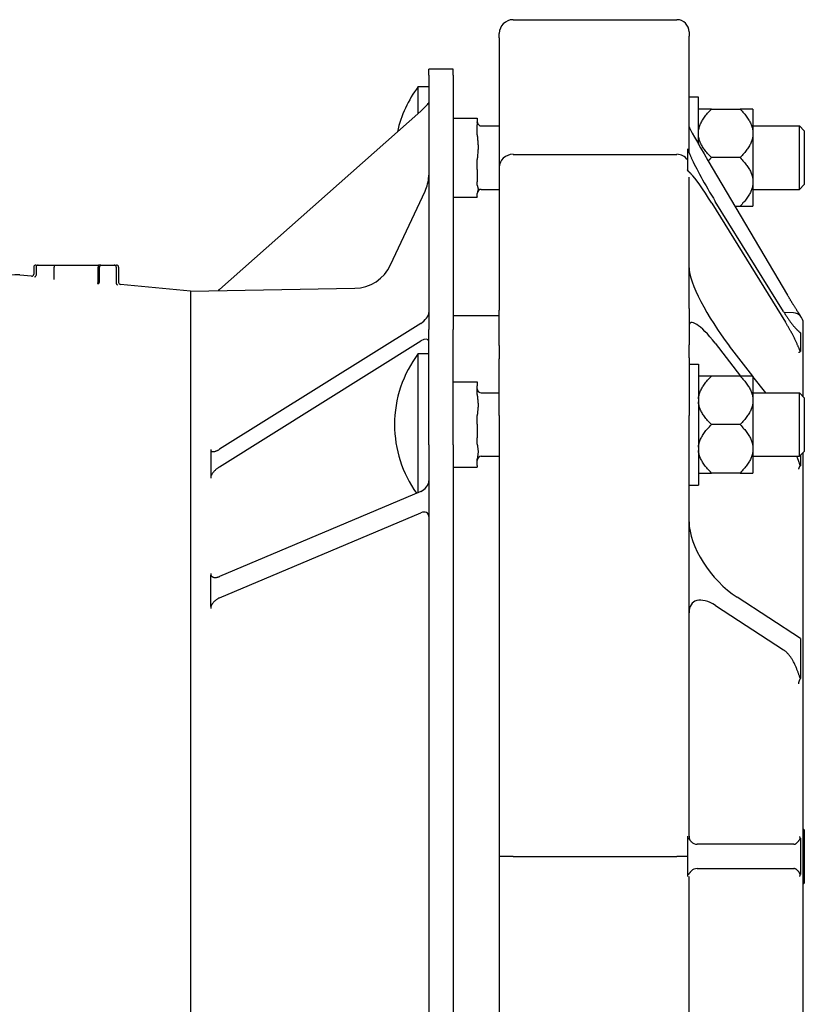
# Model space of a CAD drawing. Header units: millimetres. Extents: x 514 to 4933, y 221 to 1564.
# Tile 8 of 8: x 1613 to 1808, y 1320 to 1564. Entities that reach past the tile are written whole.
import ezdxf

# ---------------------------------------------------------------- set-up
doc = ezdxf.new("R2010")
doc.units = ezdxf.units.MM
doc.layers.add('DETAIL', color=2, linetype='Continuous')

msp = doc.modelspace()

# ---------------------------------------------------------------- linework, layer by layer
at = {"layer": 'DETAIL'}
for p, q in [((1735.57, 1563.72), (1776.17, 1563.72)), ((1779.17, 1560.72), (1779.17, 1559.61)), ((1732.17, 1559.23), (1732.17, 1560.32)), ((1732.17, 1559.23), (1732.17, 1527.14)), ((1779.17, 1530.8), (1779.17, 1559.61)), ((1714.72, 1550), (1714.72, 1551.46)), ((1720.72, 1551.46), (1714.72, 1551.46)), ((1720.72, 1550), (1720.72, 1551.46)), ((1714.72, 1550), (1714.72, 1486.97)), ((1720.72, 1550), (1720.72, 1486.97)), ((1712.11, 1540.56), (1712.11, 1547.15)), ((1712.11, 1547.15), (1714.72, 1547.15)), ((1781.5, 1544.55), (1779.17, 1544.55)), ((1781.5, 1532.9), (1781.5, 1544.55)), ((1784.7, 1541.54), (1781.5, 1541.54)), ((1784.7, 1541.54), (1791.8, 1541.54)), ((1795, 1541.54), (1791.8, 1541.54)), ((1795, 1541.54), (1795, 1535.93)), ((1662.89, 1496.91), (1712.72, 1541.1)), ((1720.72, 1539.35), (1726.72, 1539.35)), ((1726.72, 1539.35), (1726.72, 1537.7)), ((1726.72, 1535.19), (1726.72, 1537.7)), ((1727.72, 1537.4), (1732.17, 1537.4)), ((1795, 1537.4), (1806.5, 1537.4)), ((1806.5, 1521.7), (1806.5, 1537.4)), ((1807.72, 1536.18), (1806.5, 1537.4)), ((1795, 1535.93), (1795, 1535.17)), ((1795, 1535.17), (1795, 1523.93)), ((1807.72, 1536.18), (1807.72, 1522.92)), ((1778.76, 1531.75), (1778.76, 1531.59)), ((1778.76, 1531.59), (1778.76, 1528.97)), ((1726.72, 1526.6), (1726.72, 1529.11)), ((1735.57, 1530.37), (1776.17, 1530.37)), ((1791.8, 1529.55), (1784.7, 1529.55)), ((1726.72, 1526.6), (1726.72, 1523.57)), ((1732.17, 1527.14), (1732.17, 1491.8)), ((1778.76, 1528.97), (1778.76, 1526.57)), ((1778.76, 1526.57), (1778.76, 1526.18)), ((1783.85, 1528.88), (1803.6, 1495.46)), ((1779.17, 1492.18), (1779.17, 1524.72)), ((1726.72, 1522.73), (1726.72, 1523.57)), ((1727.72, 1521.7), (1732.17, 1521.7)), ((1795, 1523.93), (1795, 1523.17)), ((1795, 1523.17), (1795, 1517.55)), ((1795, 1521.7), (1806.5, 1521.7)), ((1807.72, 1522.92), (1806.5, 1521.7)), ((1705.26, 1502.99), (1713.79, 1521.28)), ((1720.72, 1519.75), (1726.72, 1519.75)), ((1726.72, 1519.87), (1726.72, 1520.71)), ((1726.72, 1519.87), (1726.72, 1519.75)), ((1784.82, 1518.25), (1803.04, 1488.83)), ((1802.55, 1491.48), (1785.68, 1518.71)), ((1790.54, 1517.55), (1791.8, 1517.55)), ((1791.8, 1517.55), (1795, 1517.55)), ((1616.86, 1502.46), (1616.86, 1500.71)), ((1617.36, 1502.96), (1617.94, 1502.96)), ((1617.44, 1502.46), (1617.44, 1500.46)), ((1617.94, 1502.96), (1621.75, 1502.96)), ((1621.75, 1502.96), (1632.9, 1502.96)), ((1621.9, 1499.9), (1621.9, 1502.46)), ((1632.82, 1498.89), (1632.82, 1502.46)), ((1633.5, 1502.96), (1632.9, 1502.96)), ((1633.16, 1498.83), (1633.16, 1502.46)), ((1633.5, 1502.96), (1636.78, 1502.96)), ((1636.78, 1502.96), (1637.36, 1502.96)), ((1637.28, 1502.46), (1637.28, 1498.5)), ((1637.86, 1502.46), (1637.86, 1498.64)), ((1616.31, 1500.21), (1613.37, 1500.48)), ((1655.72, 1496.51), (1638.31, 1498.14)), ((1655.72, 1496.51), (1696.37, 1497.22)), ((1655.72, 1496.51), (1655.72, 1216.4)), ((1720.72, 1490.46), (1732.17, 1490.46)), ((1732.17, 1482.99), (1732.17, 1491.8)), ((1779.17, 1492.18), (1779.17, 1483.23)), ((1805.05, 1491.1), (1802.7, 1491.23)), ((1806.74, 1490.33), (1806.74, 1490.42)), ((1712.72, 1488.49), (1662.89, 1457.32)), ((1807.47, 1470.32), (1807.47, 1488.53)), ((1714.72, 1458.44), (1714.72, 1486.97)), ((1720.72, 1458.44), (1720.72, 1486.97)), ((1806.74, 1486.19), (1806.74, 1483.79)), ((1662.89, 1453), (1712.72, 1484.17)), ((1732.17, 1482.99), (1732.17, 1479.76)), ((1779.17, 1479.99), (1779.17, 1483.23)), ((1785.62, 1483.59), (1791.94, 1475.43)), ((1794.96, 1475.43), (1789.17, 1482.9)), ((1806.74, 1483.79), (1806.74, 1481.57)), ((1712.11, 1446.62), (1712.11, 1481.03)), ((1712.11, 1481.03), (1714.72, 1481.03)), ((1732.17, 1465.68), (1732.17, 1479.76)), ((1779.17, 1479.99), (1779.17, 1465.69)), ((1779.17, 1478.43), (1781.5, 1478.43)), ((1781.5, 1478.43), (1781.5, 1448.43)), ((1784.7, 1475.43), (1781.5, 1475.43)), ((1791.8, 1475.43), (1784.7, 1475.43)), ((1795, 1475.43), (1791.8, 1475.43)), ((1795, 1475.43), (1795, 1469.81)), ((1798.17, 1471.28), (1795, 1475.37)), ((1720.72, 1474), (1726.72, 1474)), ((1726.72, 1474), (1726.72, 1473)), ((1726.72, 1470.85), (1726.72, 1473)), ((1727.72, 1471.28), (1732.17, 1471.28)), ((1795, 1471.48), (1795.15, 1471.28)), ((1795, 1471.28), (1806.5, 1471.28)), ((1806.5, 1455.58), (1806.5, 1471.28)), ((1807.72, 1470.06), (1806.5, 1471.28)), ((1795, 1469.81), (1795, 1469.05)), ((1795, 1469.05), (1795, 1457.82)), ((1807.72, 1470.06), (1807.72, 1456.8)), ((1726.72, 1463.51), (1726.72, 1465.66)), ((1732.17, 1465.68), (1732.17, 1356.5)), ((1779.17, 1361.5), (1779.17, 1465.69)), ((1726.72, 1463.51), (1726.72, 1460.16)), ((1791.8, 1463.43), (1784.7, 1463.43)), ((1714.72, 1458.44), (1714.72, 1254.48)), ((1720.72, 1458.44), (1720.72, 1254.48)), ((1726.72, 1458.61), (1726.72, 1460.16)), ((1660.72, 1457.29), (1660.72, 1456.98)), ((1660.72, 1456.98), (1660.72, 1453.81)), ((1795, 1457.82), (1795, 1457.06)), ((1795, 1457.06), (1795, 1451.44)), ((1807.72, 1456.8), (1806.5, 1455.58)), ((1807.47, 1256.36), (1807.47, 1456.55)), ((1660.72, 1453.81), (1660.72, 1450.63)), ((1726.72, 1453.32), (1726.72, 1454.87)), ((1727.72, 1455.58), (1732.17, 1455.58)), ((1795, 1455.58), (1806.5, 1455.58)), ((1806.74, 1455.82), (1806.74, 1453.26)), ((1720.72, 1452.87), (1726.72, 1452.87)), ((1726.72, 1453.32), (1726.72, 1452.87)), ((1781.5, 1451.44), (1784.7, 1451.44)), ((1791.8, 1451.44), (1784.7, 1451.44)), ((1791.8, 1451.44), (1795, 1451.44)), ((1660.72, 1450.63), (1660.72, 1450.2)), ((1712.72, 1446.88), (1662.89, 1425.81)), ((1779.17, 1448.43), (1781.5, 1448.43)), ((1662.89, 1420.51), (1712.72, 1441.58)), ((1660.72, 1426.56), (1660.72, 1426.14)), ((1660.72, 1422.25), (1660.72, 1426.14)), ((1660.72, 1418.35), (1660.72, 1422.25)), ((1806.74, 1410.49), (1791.07, 1420.67)), ((1660.72, 1418.35), (1660.72, 1417.85)), ((1785.69, 1418.63), (1802.54, 1407.67)), ((1806.74, 1410.49), (1806.74, 1407.72)), ((1806.74, 1407.72), (1806.74, 1400.54)), ((1807.72, 1363.09), (1807.47, 1363.34)), ((1778.76, 1361.48), (1778.76, 1361.1)), ((1778.76, 1361.1), (1778.76, 1356.5)), ((1806.74, 1360.98), (1806.74, 1356.49)), ((1807.72, 1363.09), (1807.72, 1349.83)), ((1805.16, 1359.49), (1781.17, 1359.5)), ((1805.16, 1359.49), (1805.16, 1359.49)), ((1732.17, 1356.5), (1732.17, 1247.32)), ((1735.57, 1356.5), (1776.17, 1356.5)), ((1778.76, 1356.5), (1778.76, 1351.9)), ((1806.74, 1356.49), (1806.74, 1352)), ((1781.17, 1353.5), (1805.16, 1353.49)), ((1805.16, 1353.49), (1805.16, 1353.49)), ((1778.76, 1351.9), (1778.76, 1351.52)), ((1779.17, 1247.31), (1779.17, 1351.5)), ((1807.72, 1349.83), (1807.47, 1349.58))]:
    msp.add_line(p, q, dxfattribs=at)
at = {"layer": 'DETAIL', "flags": 128}
for points in [[(1781.5, 1535.93), (1781.52, 1536.15), (1781.55, 1536.37), (1781.6, 1536.6), (1781.65, 1536.82), (1781.7, 1537.05), (1781.77, 1537.27), (1781.85, 1537.5), (1781.94, 1537.72), (1782.04, 1537.95), (1782.14, 1538.17), (1782.26, 1538.4), (1782.39, 1538.63), (1782.52, 1538.86), (1782.67, 1539.1), (1782.82, 1539.33), (1782.99, 1539.57), (1783.17, 1539.8), (1783.35, 1540.05), (1783.55, 1540.29), (1783.76, 1540.53), (1783.98, 1540.78), (1784.21, 1541.03), (1784.45, 1541.29), (1784.7, 1541.54)], [(1791.8, 1541.54), (1792.06, 1541.29), (1792.3, 1541.03), (1792.53, 1540.78), (1792.75, 1540.53), (1792.95, 1540.29), (1793.15, 1540.05), (1793.34, 1539.8), (1793.51, 1539.57), (1793.68, 1539.33), (1793.84, 1539.1), (1793.98, 1538.86), (1794.12, 1538.63), (1794.25, 1538.4), (1794.36, 1538.17), (1794.47, 1537.95), (1794.57, 1537.72), (1794.65, 1537.5), (1794.73, 1537.27), (1794.8, 1537.05), (1794.86, 1536.82), (1794.91, 1536.6), (1794.95, 1536.37), (1794.98, 1536.15), (1795, 1535.93)], [(1726.74, 1538.24), (1726.73, 1538.25), (1726.73, 1538.26), (1726.73, 1538.26), (1726.73, 1538.27), (1726.73, 1538.27), (1726.73, 1538.28), (1726.73, 1538.29), (1726.73, 1538.29), (1726.73, 1538.3), (1726.73, 1538.31), (1726.73, 1538.31), (1726.73, 1538.32), (1726.73, 1538.32), (1726.73, 1538.33), (1726.72, 1538.34), (1726.72, 1538.34), (1726.72, 1538.35), (1726.72, 1538.35), (1726.72, 1538.36), (1726.72, 1538.37), (1726.72, 1538.37), (1726.72, 1538.38), (1726.72, 1538.38), (1726.72, 1538.39)], [(1726.72, 1535.19), (1726.73, 1534.94), (1726.74, 1534.68), (1726.76, 1534.43), (1726.78, 1534.18), (1726.8, 1533.94), (1726.83, 1533.68), (1726.85, 1533.43), (1726.87, 1533.17), (1726.89, 1532.91), (1726.91, 1532.65), (1726.92, 1532.4), (1726.92, 1532.15), (1726.92, 1531.91), (1726.91, 1531.66), (1726.89, 1531.4), (1726.87, 1531.14), (1726.85, 1530.88), (1726.83, 1530.62), (1726.8, 1530.37), (1726.78, 1530.12), (1726.76, 1529.88), (1726.74, 1529.62), (1726.73, 1529.36), (1726.72, 1529.11)], [(1784.7, 1529.55), (1784.45, 1529.81), (1784.21, 1530.06), (1783.98, 1530.31), (1783.76, 1530.56), (1783.55, 1530.8), (1783.35, 1531.05), (1783.17, 1531.29), (1782.99, 1531.53), (1782.82, 1531.76), (1782.67, 1532), (1782.52, 1532.23), (1782.39, 1532.46), (1782.26, 1532.69), (1782.14, 1532.92), (1782.04, 1533.14), (1781.94, 1533.37), (1781.85, 1533.6), (1781.77, 1533.82), (1781.7, 1534.05), (1781.65, 1534.27), (1781.6, 1534.49), (1781.55, 1534.72), (1781.52, 1534.94), (1781.5, 1535.17)], [(1795, 1535.17), (1794.98, 1534.94), (1794.95, 1534.72), (1794.91, 1534.49), (1794.86, 1534.27), (1794.8, 1534.05), (1794.73, 1533.82), (1794.65, 1533.6), (1794.57, 1533.37), (1794.47, 1533.14), (1794.36, 1532.92), (1794.25, 1532.69), (1794.12, 1532.46), (1793.98, 1532.23), (1793.84, 1532), (1793.68, 1531.76), (1793.51, 1531.53), (1793.34, 1531.29), (1793.15, 1531.05), (1792.95, 1530.8), (1792.75, 1530.56), (1792.53, 1530.31), (1792.3, 1530.06), (1792.06, 1529.81), (1791.8, 1529.55)], [(1778.76, 1531.59), (1778.79, 1531.54), (1778.82, 1531.49), (1778.85, 1531.44), (1778.89, 1531.38), (1778.92, 1531.33), (1778.95, 1531.27), (1778.98, 1531.2), (1779.01, 1531.14), (1779.05, 1531.07), (1779.08, 1530.99), (1779.12, 1530.92), (1779.16, 1530.83), (1779.2, 1530.75), (1779.24, 1530.66), (1779.28, 1530.56), (1779.32, 1530.46), (1779.37, 1530.35), (1779.42, 1530.24), (1779.47, 1530.13), (1779.52, 1530.01), (1779.57, 1529.88), (1779.63, 1529.76), (1779.68, 1529.63), (1779.74, 1529.49)], [(1783.93, 1528.74), (1783.96, 1528.77), (1783.99, 1528.8), (1784.02, 1528.84), (1784.05, 1528.87), (1784.09, 1528.9), (1784.12, 1528.94), (1784.15, 1528.97), (1784.18, 1529.01), (1784.21, 1529.04), (1784.24, 1529.07), (1784.27, 1529.11), (1784.3, 1529.14), (1784.34, 1529.17), (1784.37, 1529.21), (1784.4, 1529.24), (1784.43, 1529.28), (1784.47, 1529.31), (1784.5, 1529.34), (1784.53, 1529.38), (1784.57, 1529.41), (1784.6, 1529.45), (1784.63, 1529.48), (1784.67, 1529.51), (1784.7, 1529.55)], [(1791.8, 1529.55), (1792.06, 1529.29), (1792.3, 1529.04), (1792.53, 1528.79), (1792.75, 1528.54), (1792.95, 1528.29), (1793.15, 1528.05), (1793.34, 1527.81), (1793.51, 1527.57), (1793.68, 1527.34), (1793.84, 1527.1), (1793.98, 1526.87), (1794.12, 1526.64), (1794.25, 1526.41), (1794.36, 1526.18), (1794.47, 1525.95), (1794.57, 1525.73), (1794.65, 1525.5), (1794.73, 1525.28), (1794.8, 1525.05), (1794.86, 1524.83), (1794.91, 1524.6), (1794.95, 1524.38), (1794.98, 1524.16), (1795, 1523.93)], [(1779.73, 1525.48), (1779.67, 1525.53), (1779.62, 1525.59), (1779.56, 1525.64), (1779.51, 1525.69), (1779.46, 1525.74), (1779.41, 1525.78), (1779.37, 1525.83), (1779.32, 1525.87), (1779.28, 1525.92), (1779.23, 1525.96), (1779.19, 1526), (1779.15, 1526.04), (1779.11, 1526.08), (1779.08, 1526.12), (1779.04, 1526.16), (1779.01, 1526.2), (1778.97, 1526.24), (1778.94, 1526.28), (1778.91, 1526.32), (1778.88, 1526.37), (1778.85, 1526.41), (1778.82, 1526.46), (1778.79, 1526.52), (1778.76, 1526.57)], [(1726.72, 1522.73), (1726.73, 1522.65), (1726.74, 1522.56), (1726.76, 1522.48), (1726.78, 1522.4), (1726.8, 1522.31), (1726.83, 1522.23), (1726.85, 1522.14), (1726.87, 1522.06), (1726.89, 1521.97), (1726.91, 1521.89), (1726.92, 1521.8), (1726.92, 1521.72), (1726.92, 1521.64), (1726.91, 1521.56), (1726.89, 1521.47), (1726.87, 1521.38), (1726.85, 1521.3), (1726.83, 1521.21), (1726.8, 1521.13), (1726.78, 1521.05), (1726.76, 1520.96), (1726.74, 1520.88), (1726.73, 1520.79), (1726.72, 1520.71)], [(1795, 1523.17), (1794.98, 1522.95), (1794.95, 1522.72), (1794.91, 1522.5), (1794.86, 1522.28), (1794.8, 1522.05), (1794.73, 1521.83), (1794.65, 1521.6), (1794.57, 1521.38), (1794.47, 1521.15), (1794.36, 1520.92), (1794.25, 1520.69), (1794.12, 1520.47), (1793.98, 1520.23), (1793.84, 1520), (1793.68, 1519.77), (1793.51, 1519.53), (1793.34, 1519.29), (1793.15, 1519.05), (1792.95, 1518.81), (1792.75, 1518.56), (1792.53, 1518.32), (1792.3, 1518.07), (1792.06, 1517.81), (1791.8, 1517.55)], [(1621.75, 1502.96), (1621.76, 1502.96), (1621.77, 1502.95), (1621.78, 1502.95), (1621.79, 1502.95), (1621.8, 1502.94), (1621.8, 1502.93), (1621.81, 1502.92), (1621.82, 1502.91), (1621.83, 1502.89), (1621.84, 1502.88), (1621.85, 1502.86), (1621.85, 1502.84), (1621.86, 1502.82), (1621.87, 1502.8), (1621.87, 1502.77), (1621.88, 1502.74), (1621.88, 1502.71), (1621.89, 1502.68), (1621.89, 1502.65), (1621.89, 1502.61), (1621.9, 1502.57), (1621.9, 1502.54), (1621.9, 1502.5), (1621.9, 1502.46)], [(1632.9, 1502.96), (1632.89, 1502.96), (1632.89, 1502.95), (1632.88, 1502.95), (1632.88, 1502.94), (1632.87, 1502.94), (1632.87, 1502.93), (1632.87, 1502.91), (1632.86, 1502.9), (1632.86, 1502.89), (1632.85, 1502.87), (1632.85, 1502.85), (1632.85, 1502.83), (1632.84, 1502.81), (1632.84, 1502.78), (1632.84, 1502.76), (1632.83, 1502.73), (1632.83, 1502.7), (1632.83, 1502.67), (1632.82, 1502.64), (1632.82, 1502.6), (1632.82, 1502.57), (1632.82, 1502.53), (1632.82, 1502.49), (1632.82, 1502.46)], [(1633.5, 1502.96), (1633.48, 1502.96), (1633.46, 1502.95), (1633.44, 1502.95), (1633.41, 1502.94), (1633.39, 1502.93), (1633.37, 1502.92), (1633.35, 1502.91), (1633.33, 1502.89), (1633.31, 1502.87), (1633.29, 1502.85), (1633.28, 1502.83), (1633.26, 1502.81), (1633.24, 1502.79), (1633.23, 1502.76), (1633.22, 1502.73), (1633.21, 1502.71), (1633.2, 1502.68), (1633.19, 1502.65), (1633.18, 1502.62), (1633.17, 1502.59), (1633.17, 1502.55), (1633.16, 1502.52), (1633.16, 1502.49), (1633.16, 1502.46)], [(1616.31, 1500.21), (1616.42, 1500.21), (1616.52, 1500.23), (1616.61, 1500.27), (1616.7, 1500.34), (1616.77, 1500.41), (1616.82, 1500.5), (1616.85, 1500.6), (1616.86, 1500.71)], [(1617.06, 1499.99), (1617.07, 1499.99), (1617.1, 1500), (1617.16, 1500.02), (1617.24, 1500.07), (1617.32, 1500.14), (1617.38, 1500.24), (1617.42, 1500.34), (1617.44, 1500.46)], [(1621.95, 1499.36), (1621.95, 1499.36), (1621.94, 1499.37), (1621.94, 1499.37), (1621.93, 1499.38), (1621.93, 1499.39), (1621.93, 1499.4), (1621.92, 1499.42), (1621.92, 1499.43), (1621.92, 1499.45), (1621.91, 1499.46), (1621.91, 1499.48), (1621.91, 1499.5), (1621.9, 1499.52), (1621.9, 1499.55), (1621.9, 1499.57), (1621.9, 1499.6), (1621.9, 1499.63), (1621.9, 1499.65), (1621.89, 1499.68), (1621.89, 1499.72), (1621.89, 1499.75), (1621.9, 1499.78), (1621.9, 1499.81), (1621.9, 1499.85)], [(1621.9, 1499.85), (1621.9, 1499.85), (1621.9, 1499.85), (1621.9, 1499.86), (1621.9, 1499.86), (1621.9, 1499.86), (1621.9, 1499.86), (1621.9, 1499.86), (1621.9, 1499.87), (1621.9, 1499.87), (1621.9, 1499.87), (1621.9, 1499.87), (1621.9, 1499.88), (1621.9, 1499.88), (1621.9, 1499.88), (1621.9, 1499.88), (1621.9, 1499.88), (1621.9, 1499.89), (1621.9, 1499.89), (1621.9, 1499.89), (1621.9, 1499.89), (1621.9, 1499.9), (1621.9, 1499.9), (1621.9, 1499.9), (1621.9, 1499.9)], [(1632.68, 1498.35), (1632.69, 1498.35), (1632.69, 1498.36), (1632.7, 1498.36), (1632.71, 1498.37), (1632.71, 1498.38), (1632.72, 1498.39), (1632.72, 1498.4), (1632.73, 1498.41), (1632.73, 1498.43), (1632.74, 1498.44), (1632.75, 1498.46), (1632.75, 1498.48), (1632.76, 1498.5), (1632.76, 1498.53), (1632.77, 1498.55), (1632.78, 1498.58), (1632.78, 1498.6), (1632.79, 1498.63), (1632.79, 1498.66), (1632.8, 1498.69), (1632.8, 1498.73), (1632.81, 1498.76), (1632.81, 1498.79), (1632.82, 1498.83)], [(1632.77, 1498.33), (1632.79, 1498.34), (1632.81, 1498.34), (1632.84, 1498.34), (1632.86, 1498.35), (1632.88, 1498.36), (1632.9, 1498.37), (1632.93, 1498.38), (1632.95, 1498.4), (1632.97, 1498.42), (1632.99, 1498.43), (1633.01, 1498.45), (1633.03, 1498.48), (1633.04, 1498.5), (1633.06, 1498.53), (1633.08, 1498.55), (1633.09, 1498.58), (1633.1, 1498.61), (1633.12, 1498.64), (1633.13, 1498.67), (1633.14, 1498.7), (1633.14, 1498.73), (1633.15, 1498.76), (1633.16, 1498.8), (1633.16, 1498.83)], [(1632.82, 1498.83), (1632.82, 1498.83), (1632.82, 1498.83), (1632.82, 1498.83), (1632.82, 1498.84), (1632.82, 1498.84), (1632.82, 1498.84), (1632.82, 1498.84), (1632.82, 1498.85), (1632.82, 1498.85), (1632.82, 1498.85), (1632.82, 1498.86), (1632.82, 1498.86), (1632.82, 1498.86), (1632.82, 1498.86), (1632.82, 1498.87), (1632.82, 1498.87), (1632.82, 1498.87), (1632.82, 1498.87), (1632.82, 1498.88), (1632.82, 1498.88), (1632.82, 1498.88), (1632.82, 1498.88), (1632.82, 1498.89), (1632.82, 1498.89)], [(1633.16, 1498.83), (1633.16, 1498.83), (1633.16, 1498.83), (1633.16, 1498.83), (1633.16, 1498.83), (1633.16, 1498.83), (1633.16, 1498.83), (1633.16, 1498.83), (1633.16, 1498.83), (1633.16, 1498.83), (1633.16, 1498.83), (1633.16, 1498.83), (1633.16, 1498.83), (1633.16, 1498.83), (1633.16, 1498.83), (1633.16, 1498.83), (1633.16, 1498.83), (1633.16, 1498.83), (1633.16, 1498.83), (1633.16, 1498.83), (1633.16, 1498.83), (1633.16, 1498.83), (1633.16, 1498.83), (1633.16, 1498.83), (1633.16, 1498.83)], [(1637.28, 1498.5), (1637.3, 1498.4), (1637.33, 1498.3), (1637.38, 1498.21), (1637.44, 1498.14), (1637.5, 1498.1), (1637.54, 1498.07), (1637.57, 1498.06)], [(1637.86, 1498.64), (1637.89, 1498.46), (1637.99, 1498.3), (1638.14, 1498.19), (1638.31, 1498.14)], [(1662.89, 1496.91), (1662.88, 1496.9), (1662.86, 1496.88), (1662.85, 1496.87), (1662.84, 1496.86), (1662.82, 1496.85), (1662.81, 1496.84), (1662.79, 1496.83), (1662.78, 1496.81), (1662.77, 1496.8), (1662.75, 1496.79), (1662.74, 1496.78), (1662.73, 1496.77), (1662.71, 1496.76), (1662.7, 1496.74), (1662.69, 1496.73), (1662.67, 1496.72), (1662.66, 1496.71), (1662.65, 1496.7), (1662.63, 1496.69), (1662.62, 1496.67), (1662.61, 1496.66), (1662.6, 1496.65), (1662.58, 1496.64), (1662.57, 1496.63)], [(1805.17, 1492.86), (1805.11, 1492.96), (1805.05, 1493.06), (1804.99, 1493.16), (1804.92, 1493.26), (1804.86, 1493.36), (1804.8, 1493.46), (1804.73, 1493.57), (1804.67, 1493.67), (1804.6, 1493.78), (1804.54, 1493.89), (1804.47, 1494), (1804.41, 1494.1), (1804.34, 1494.21), (1804.28, 1494.32), (1804.21, 1494.44), (1804.14, 1494.55), (1804.07, 1494.66), (1804.01, 1494.77), (1803.94, 1494.89), (1803.87, 1495), (1803.8, 1495.12), (1803.73, 1495.23), (1803.67, 1495.34), (1803.6, 1495.46)], [(1806.74, 1490.42), (1806.69, 1490.49), (1806.65, 1490.55), (1806.6, 1490.62), (1806.56, 1490.7), (1806.51, 1490.77), (1806.46, 1490.85), (1806.4, 1490.93), (1806.35, 1491.01), (1806.29, 1491.1), (1806.23, 1491.19), (1806.17, 1491.29), (1806.11, 1491.38), (1806.04, 1491.48), (1805.97, 1491.59), (1805.9, 1491.7), (1805.83, 1491.81), (1805.76, 1491.93), (1805.68, 1492.05), (1805.6, 1492.17), (1805.52, 1492.3), (1805.44, 1492.44), (1805.35, 1492.57), (1805.26, 1492.72), (1805.17, 1492.86)], [(1802.55, 1491.48), (1802.66, 1491.29), (1802.78, 1491.1), (1802.9, 1490.92), (1803.01, 1490.74), (1803.13, 1490.56), (1803.25, 1490.38), (1803.36, 1490.21), (1803.48, 1490.03), (1803.59, 1489.86), (1803.7, 1489.7), (1803.82, 1489.53), (1803.93, 1489.37), (1804.04, 1489.21), (1804.15, 1489.06), (1804.26, 1488.91), (1804.37, 1488.76), (1804.47, 1488.62), (1804.58, 1488.48), (1804.68, 1488.35), (1804.78, 1488.21), (1804.88, 1488.09), (1804.98, 1487.97), (1805.08, 1487.85), (1805.17, 1487.74)], [(1806.59, 1490.46), (1806.6, 1490.46), (1806.6, 1490.46), (1806.61, 1490.46), (1806.61, 1490.46), (1806.62, 1490.46), (1806.62, 1490.45), (1806.63, 1490.45), (1806.63, 1490.45), (1806.64, 1490.45), (1806.64, 1490.45), (1806.65, 1490.45), (1806.66, 1490.44), (1806.66, 1490.44), (1806.67, 1490.44), (1806.67, 1490.44), (1806.68, 1490.44), (1806.69, 1490.44), (1806.69, 1490.44), (1806.7, 1490.43), (1806.71, 1490.43), (1806.71, 1490.43), (1806.72, 1490.43), (1806.73, 1490.43), (1806.74, 1490.42)], [(1805.17, 1485.01), (1805.09, 1485.17), (1805.01, 1485.33), (1804.93, 1485.49), (1804.85, 1485.65), (1804.76, 1485.81), (1804.68, 1485.97), (1804.59, 1486.13), (1804.51, 1486.3), (1804.42, 1486.46), (1804.33, 1486.62), (1804.24, 1486.78), (1804.15, 1486.94), (1804.06, 1487.1), (1803.97, 1487.26), (1803.88, 1487.42), (1803.79, 1487.58), (1803.69, 1487.74), (1803.6, 1487.9), (1803.51, 1488.06), (1803.41, 1488.21), (1803.32, 1488.37), (1803.23, 1488.52), (1803.13, 1488.68), (1803.04, 1488.83)], [(1805.17, 1487.74), (1805.27, 1487.62), (1805.37, 1487.52), (1805.46, 1487.42), (1805.54, 1487.32), (1805.62, 1487.24), (1805.7, 1487.16), (1805.77, 1487.08), (1805.84, 1487.01), (1805.91, 1486.94), (1805.98, 1486.87), (1806.05, 1486.81), (1806.11, 1486.75), (1806.17, 1486.69), (1806.23, 1486.63), (1806.29, 1486.58), (1806.35, 1486.53), (1806.4, 1486.48), (1806.46, 1486.43), (1806.51, 1486.39), (1806.56, 1486.35), (1806.6, 1486.3), (1806.65, 1486.26), (1806.69, 1486.22), (1806.74, 1486.19)], [(1806.46, 1486.43), (1806.45, 1486.44), (1806.45, 1486.45), (1806.44, 1486.46), (1806.43, 1486.47), (1806.42, 1486.48), (1806.42, 1486.49), (1806.41, 1486.49), (1806.41, 1486.5), (1806.4, 1486.51), (1806.39, 1486.52), (1806.39, 1486.53), (1806.38, 1486.54), (1806.38, 1486.54), (1806.37, 1486.55), (1806.37, 1486.56), (1806.37, 1486.57), (1806.36, 1486.58), (1806.36, 1486.58), (1806.36, 1486.59), (1806.35, 1486.6), (1806.35, 1486.61), (1806.35, 1486.61), (1806.34, 1486.62), (1806.34, 1486.63)], [(1806.74, 1481.57), (1806.69, 1481.67), (1806.65, 1481.77), (1806.6, 1481.87), (1806.56, 1481.98), (1806.51, 1482.1), (1806.46, 1482.21), (1806.41, 1482.33), (1806.35, 1482.46), (1806.3, 1482.58), (1806.24, 1482.72), (1806.18, 1482.85), (1806.12, 1482.99), (1806.06, 1483.13), (1805.99, 1483.28), (1805.92, 1483.43), (1805.85, 1483.58), (1805.78, 1483.74), (1805.71, 1483.9), (1805.63, 1484.07), (1805.54, 1484.25), (1805.46, 1484.43), (1805.36, 1484.62), (1805.27, 1484.81), (1805.17, 1485.01)], [(1806.42, 1481.22), (1806.42, 1481.23), (1806.43, 1481.24), (1806.43, 1481.25), (1806.44, 1481.26), (1806.44, 1481.28), (1806.45, 1481.29), (1806.46, 1481.3), (1806.47, 1481.32), (1806.48, 1481.33), (1806.49, 1481.35), (1806.5, 1481.36), (1806.51, 1481.38), (1806.52, 1481.39), (1806.53, 1481.41), (1806.55, 1481.42), (1806.57, 1481.44), (1806.58, 1481.45), (1806.6, 1481.47), (1806.62, 1481.49), (1806.64, 1481.5), (1806.66, 1481.52), (1806.69, 1481.54), (1806.71, 1481.55), (1806.74, 1481.57)], [(1781.5, 1469.81), (1781.52, 1470.04), (1781.55, 1470.26), (1781.6, 1470.48), (1781.65, 1470.71), (1781.7, 1470.93), (1781.77, 1471.16), (1781.85, 1471.38), (1781.94, 1471.61), (1782.04, 1471.83), (1782.14, 1472.06), (1782.26, 1472.29), (1782.39, 1472.52), (1782.52, 1472.75), (1782.67, 1472.98), (1782.82, 1473.22), (1782.99, 1473.45), (1783.17, 1473.69), (1783.35, 1473.93), (1783.55, 1474.17), (1783.76, 1474.42), (1783.98, 1474.67), (1784.21, 1474.92), (1784.45, 1475.17), (1784.7, 1475.43)], [(1791.8, 1475.43), (1792.06, 1475.17), (1792.3, 1474.92), (1792.53, 1474.67), (1792.75, 1474.42), (1792.95, 1474.17), (1793.15, 1473.93), (1793.34, 1473.69), (1793.51, 1473.45), (1793.68, 1473.22), (1793.84, 1472.98), (1793.98, 1472.75), (1794.12, 1472.52), (1794.25, 1472.29), (1794.36, 1472.06), (1794.47, 1471.83), (1794.57, 1471.61), (1794.65, 1471.38), (1794.73, 1471.16), (1794.8, 1470.93), (1794.86, 1470.71), (1794.91, 1470.48), (1794.95, 1470.26), (1794.98, 1470.04), (1795, 1469.81)], [(1726.72, 1470.85), (1726.73, 1470.64), (1726.74, 1470.42), (1726.76, 1470.2), (1726.78, 1469.99), (1726.8, 1469.78), (1726.83, 1469.56), (1726.85, 1469.34), (1726.87, 1469.12), (1726.89, 1468.9), (1726.91, 1468.68), (1726.92, 1468.46), (1726.92, 1468.26), (1726.92, 1468.05), (1726.91, 1467.83), (1726.89, 1467.61), (1726.87, 1467.39), (1726.85, 1467.17), (1726.83, 1466.95), (1726.8, 1466.73), (1726.78, 1466.52), (1726.76, 1466.31), (1726.74, 1466.09), (1726.73, 1465.87), (1726.72, 1465.66)], [(1784.7, 1463.43), (1784.45, 1463.69), (1784.21, 1463.94), (1783.98, 1464.2), (1783.76, 1464.44), (1783.55, 1464.69), (1783.35, 1464.93), (1783.17, 1465.17), (1782.99, 1465.41), (1782.82, 1465.65), (1782.67, 1465.88), (1782.52, 1466.11), (1782.39, 1466.34), (1782.26, 1466.57), (1782.14, 1466.8), (1782.04, 1467.03), (1781.94, 1467.26), (1781.85, 1467.48), (1781.77, 1467.71), (1781.7, 1467.93), (1781.65, 1468.15), (1781.6, 1468.38), (1781.55, 1468.6), (1781.52, 1468.83), (1781.5, 1469.05)], [(1795, 1469.05), (1794.98, 1468.83), (1794.95, 1468.6), (1794.91, 1468.38), (1794.86, 1468.15), (1794.8, 1467.93), (1794.73, 1467.71), (1794.65, 1467.48), (1794.57, 1467.26), (1794.47, 1467.03), (1794.36, 1466.8), (1794.25, 1466.57), (1794.12, 1466.34), (1793.98, 1466.11), (1793.84, 1465.88), (1793.68, 1465.65), (1793.51, 1465.41), (1793.34, 1465.17), (1793.15, 1464.93), (1792.95, 1464.69), (1792.75, 1464.44), (1792.53, 1464.2), (1792.3, 1463.94), (1792.06, 1463.69), (1791.8, 1463.43)], [(1781.5, 1457.82), (1781.52, 1458.04), (1781.55, 1458.26), (1781.6, 1458.49), (1781.65, 1458.71), (1781.7, 1458.94), (1781.77, 1459.16), (1781.85, 1459.39), (1781.94, 1459.61), (1782.04, 1459.84), (1782.14, 1460.07), (1782.26, 1460.29), (1782.39, 1460.52), (1782.52, 1460.75), (1782.67, 1460.99), (1782.82, 1461.22), (1782.99, 1461.46), (1783.17, 1461.69), (1783.35, 1461.94), (1783.55, 1462.18), (1783.76, 1462.42), (1783.98, 1462.67), (1784.21, 1462.92), (1784.45, 1463.18), (1784.7, 1463.43)], [(1791.8, 1463.43), (1792.06, 1463.18), (1792.3, 1462.92), (1792.53, 1462.67), (1792.75, 1462.42), (1792.95, 1462.18), (1793.15, 1461.94), (1793.34, 1461.69), (1793.51, 1461.46), (1793.68, 1461.22), (1793.84, 1460.99), (1793.98, 1460.75), (1794.12, 1460.52), (1794.25, 1460.29), (1794.36, 1460.07), (1794.47, 1459.84), (1794.57, 1459.61), (1794.65, 1459.39), (1794.73, 1459.16), (1794.8, 1458.94), (1794.86, 1458.71), (1794.91, 1458.49), (1794.95, 1458.26), (1794.98, 1458.04), (1795, 1457.82)], [(1726.72, 1458.61), (1726.73, 1458.46), (1726.74, 1458.3), (1726.76, 1458.14), (1726.78, 1457.99), (1726.8, 1457.84), (1726.83, 1457.68), (1726.85, 1457.52), (1726.87, 1457.36), (1726.89, 1457.2), (1726.91, 1457.04), (1726.92, 1456.89), (1726.92, 1456.74), (1726.92, 1456.59), (1726.91, 1456.43), (1726.89, 1456.28), (1726.87, 1456.12), (1726.85, 1455.95), (1726.83, 1455.8), (1726.8, 1455.64), (1726.78, 1455.49), (1726.76, 1455.34), (1726.74, 1455.18), (1726.73, 1455.02), (1726.72, 1454.87)], [(1660.72, 1456.98), (1660.77, 1456.92), (1660.83, 1456.87), (1660.89, 1456.83), (1660.96, 1456.8), (1661.03, 1456.77), (1661.11, 1456.75), (1661.19, 1456.74), (1661.28, 1456.74), (1661.37, 1456.74), (1661.46, 1456.75), (1661.56, 1456.76), (1661.65, 1456.78), (1661.75, 1456.8), (1661.85, 1456.83), (1661.95, 1456.86), (1662.05, 1456.9), (1662.15, 1456.94), (1662.26, 1456.98), (1662.36, 1457.03), (1662.47, 1457.08), (1662.57, 1457.13), (1662.68, 1457.19), (1662.78, 1457.25), (1662.89, 1457.32)], [(1784.7, 1451.44), (1784.45, 1451.7), (1784.21, 1451.95), (1783.98, 1452.2), (1783.76, 1452.45), (1783.55, 1452.69), (1783.35, 1452.94), (1783.17, 1453.18), (1782.99, 1453.42), (1782.82, 1453.65), (1782.67, 1453.89), (1782.52, 1454.12), (1782.39, 1454.35), (1782.26, 1454.58), (1782.14, 1454.81), (1782.04, 1455.03), (1781.94, 1455.26), (1781.85, 1455.49), (1781.77, 1455.71), (1781.7, 1455.94), (1781.65, 1456.16), (1781.6, 1456.38), (1781.55, 1456.61), (1781.52, 1456.83), (1781.5, 1457.06)], [(1795, 1457.06), (1794.98, 1456.83), (1794.95, 1456.61), (1794.91, 1456.38), (1794.86, 1456.16), (1794.8, 1455.94), (1794.73, 1455.71), (1794.65, 1455.49), (1794.57, 1455.26), (1794.47, 1455.03), (1794.36, 1454.81), (1794.25, 1454.58), (1794.12, 1454.35), (1793.98, 1454.12), (1793.84, 1453.89), (1793.68, 1453.65), (1793.51, 1453.42), (1793.34, 1453.18), (1793.15, 1452.94), (1792.95, 1452.69), (1792.75, 1452.45), (1792.53, 1452.2), (1792.3, 1451.95), (1792.06, 1451.7), (1791.8, 1451.44)], [(1806.74, 1453.26), (1806.71, 1453.33), (1806.68, 1453.41), (1806.65, 1453.49), (1806.62, 1453.57), (1806.59, 1453.66), (1806.56, 1453.74), (1806.53, 1453.83), (1806.5, 1453.92), (1806.47, 1454.01), (1806.43, 1454.11), (1806.4, 1454.2), (1806.37, 1454.3), (1806.33, 1454.4), (1806.29, 1454.5), (1806.26, 1454.6), (1806.22, 1454.7), (1806.18, 1454.81), (1806.14, 1454.91), (1806.1, 1455.02), (1806.06, 1455.13), (1806.02, 1455.24), (1805.98, 1455.36), (1805.94, 1455.47), (1805.89, 1455.58)], [(1662.89, 1453), (1662.77, 1452.93), (1662.65, 1452.85), (1662.53, 1452.76), (1662.42, 1452.68), (1662.3, 1452.59), (1662.19, 1452.5), (1662.08, 1452.4), (1661.97, 1452.3), (1661.86, 1452.21), (1661.76, 1452.1), (1661.66, 1452), (1661.56, 1451.9), (1661.47, 1451.79), (1661.37, 1451.69), (1661.29, 1451.58), (1661.21, 1451.48), (1661.13, 1451.37), (1661.06, 1451.27), (1660.99, 1451.16), (1660.93, 1451.06), (1660.87, 1450.95), (1660.81, 1450.84), (1660.77, 1450.74), (1660.72, 1450.63)], [(1806.35, 1452.39), (1806.35, 1452.41), (1806.36, 1452.44), (1806.36, 1452.47), (1806.37, 1452.5), (1806.38, 1452.53), (1806.39, 1452.56), (1806.4, 1452.59), (1806.41, 1452.62), (1806.42, 1452.66), (1806.43, 1452.69), (1806.44, 1452.73), (1806.46, 1452.76), (1806.47, 1452.8), (1806.49, 1452.84), (1806.51, 1452.88), (1806.53, 1452.92), (1806.55, 1452.96), (1806.57, 1453), (1806.59, 1453.04), (1806.62, 1453.08), (1806.65, 1453.12), (1806.67, 1453.17), (1806.7, 1453.21), (1806.74, 1453.26)], [(1660.72, 1426.14), (1660.77, 1426.06), (1660.83, 1425.97), (1660.89, 1425.9), (1660.96, 1425.84), (1661.03, 1425.78), (1661.11, 1425.73), (1661.19, 1425.69), (1661.28, 1425.65), (1661.37, 1425.63), (1661.46, 1425.6), (1661.56, 1425.59), (1661.65, 1425.58), (1661.75, 1425.57), (1661.85, 1425.57), (1661.95, 1425.57), (1662.05, 1425.58), (1662.15, 1425.6), (1662.26, 1425.62), (1662.36, 1425.64), (1662.47, 1425.67), (1662.57, 1425.7), (1662.68, 1425.73), (1662.78, 1425.77), (1662.89, 1425.81)], [(1662.89, 1420.51), (1662.77, 1420.46), (1662.65, 1420.41), (1662.53, 1420.34), (1662.42, 1420.28), (1662.3, 1420.21), (1662.19, 1420.13), (1662.08, 1420.06), (1661.97, 1419.98), (1661.86, 1419.89), (1661.76, 1419.8), (1661.66, 1419.71), (1661.56, 1419.62), (1661.47, 1419.52), (1661.37, 1419.42), (1661.29, 1419.32), (1661.21, 1419.22), (1661.13, 1419.12), (1661.06, 1419.01), (1660.99, 1418.91), (1660.93, 1418.8), (1660.87, 1418.69), (1660.81, 1418.58), (1660.77, 1418.47), (1660.72, 1418.35)], [(1805.17, 1404.46), (1805.08, 1404.64), (1804.98, 1404.82), (1804.88, 1405), (1804.78, 1405.17), (1804.68, 1405.34), (1804.58, 1405.5), (1804.47, 1405.66), (1804.36, 1405.82), (1804.26, 1405.97), (1804.15, 1406.12), (1804.04, 1406.26), (1803.93, 1406.4), (1803.81, 1406.53), (1803.7, 1406.66), (1803.59, 1406.78), (1803.47, 1406.9), (1803.36, 1407.01), (1803.24, 1407.12), (1803.13, 1407.23), (1803.01, 1407.33), (1802.89, 1407.42), (1802.78, 1407.51), (1802.66, 1407.59), (1802.54, 1407.67)], [(1806.74, 1400.54), (1806.69, 1400.65), (1806.65, 1400.78), (1806.6, 1400.91), (1806.55, 1401.04), (1806.51, 1401.18), (1806.45, 1401.33), (1806.4, 1401.48), (1806.35, 1401.63), (1806.29, 1401.79), (1806.23, 1401.95), (1806.17, 1402.11), (1806.11, 1402.28), (1806.05, 1402.45), (1805.98, 1402.62), (1805.91, 1402.8), (1805.84, 1402.97), (1805.77, 1403.15), (1805.69, 1403.33), (1805.62, 1403.51), (1805.54, 1403.69), (1805.45, 1403.88), (1805.37, 1404.06), (1805.27, 1404.26), (1805.17, 1404.46)], [(1806.34, 1399.27), (1806.35, 1399.31), (1806.35, 1399.35), (1806.36, 1399.39), (1806.36, 1399.43), (1806.37, 1399.47), (1806.38, 1399.52), (1806.39, 1399.56), (1806.4, 1399.61), (1806.41, 1399.66), (1806.42, 1399.71), (1806.44, 1399.76), (1806.45, 1399.81), (1806.47, 1399.86), (1806.48, 1399.92), (1806.5, 1399.97), (1806.52, 1400.03), (1806.54, 1400.09), (1806.57, 1400.15), (1806.59, 1400.21), (1806.62, 1400.27), (1806.64, 1400.34), (1806.67, 1400.4), (1806.7, 1400.47), (1806.74, 1400.54)], [(1778.76, 1361.1), (1778.79, 1361.1), (1778.82, 1361.1), (1778.84, 1361.1), (1778.87, 1361.08), (1778.9, 1361.07), (1778.93, 1361.05), (1778.96, 1361.02), (1778.99, 1360.99), (1779.03, 1360.96), (1779.06, 1360.92), (1779.1, 1360.88), (1779.13, 1360.84), (1779.17, 1360.79), (1779.21, 1360.74), (1779.25, 1360.69), (1779.3, 1360.63), (1779.34, 1360.57), (1779.39, 1360.51), (1779.44, 1360.45), (1779.49, 1360.39), (1779.54, 1360.33), (1779.59, 1360.27), (1779.64, 1360.21), (1779.7, 1360.15)], [(1779.17, 1361.5), (1779.21, 1361.13), (1779.31, 1360.77), (1779.47, 1360.44), (1779.7, 1360.15)], [(1805.16, 1359.49), (1805.24, 1359.49), (1805.31, 1359.5), (1805.39, 1359.52), (1805.47, 1359.55), (1805.56, 1359.59), (1805.64, 1359.63), (1805.73, 1359.69), (1805.82, 1359.76), (1805.9, 1359.83), (1805.98, 1359.9), (1806.06, 1359.98), (1806.13, 1360.07), (1806.2, 1360.15), (1806.27, 1360.23), (1806.33, 1360.31), (1806.38, 1360.39), (1806.44, 1360.47), (1806.49, 1360.55), (1806.53, 1360.62), (1806.58, 1360.7), (1806.62, 1360.77), (1806.66, 1360.84), (1806.7, 1360.91), (1806.74, 1360.98)], [(1806.74, 1360.98), (1806.73, 1361), (1806.72, 1361.02), (1806.72, 1361.04), (1806.71, 1361.05), (1806.7, 1361.07), (1806.7, 1361.09), (1806.69, 1361.11), (1806.69, 1361.13), (1806.68, 1361.15), (1806.68, 1361.17), (1806.67, 1361.18), (1806.67, 1361.2), (1806.66, 1361.22), (1806.66, 1361.24), (1806.66, 1361.26), (1806.65, 1361.28), (1806.65, 1361.3), (1806.65, 1361.32), (1806.64, 1361.34), (1806.64, 1361.36), (1806.64, 1361.38), (1806.64, 1361.4), (1806.64, 1361.41), (1806.64, 1361.43)], [(1806.74, 1352), (1806.69, 1352.07), (1806.65, 1352.16), (1806.61, 1352.24), (1806.56, 1352.32), (1806.51, 1352.39), (1806.46, 1352.47), (1806.41, 1352.55), (1806.35, 1352.63), (1806.29, 1352.72), (1806.23, 1352.8), (1806.16, 1352.88), (1806.1, 1352.95), (1806.03, 1353.03), (1805.95, 1353.1), (1805.88, 1353.17), (1805.8, 1353.23), (1805.73, 1353.29), (1805.65, 1353.34), (1805.57, 1353.38), (1805.49, 1353.42), (1805.41, 1353.45), (1805.33, 1353.47), (1805.24, 1353.48), (1805.16, 1353.49)], [(1779.7, 1352.85), (1779.64, 1352.79), (1779.59, 1352.73), (1779.53, 1352.66), (1779.48, 1352.6), (1779.43, 1352.54), (1779.38, 1352.47), (1779.33, 1352.41), (1779.29, 1352.36), (1779.24, 1352.3), (1779.2, 1352.25), (1779.16, 1352.2), (1779.12, 1352.15), (1779.08, 1352.11), (1779.05, 1352.07), (1779.02, 1352.03), (1778.98, 1352), (1778.95, 1351.97), (1778.92, 1351.95), (1778.9, 1351.93), (1778.87, 1351.91), (1778.84, 1351.9), (1778.81, 1351.9), (1778.78, 1351.9), (1778.76, 1351.9)], [(1806.64, 1351.54), (1806.64, 1351.56), (1806.64, 1351.58), (1806.64, 1351.6), (1806.64, 1351.62), (1806.64, 1351.64), (1806.65, 1351.66), (1806.65, 1351.68), (1806.65, 1351.7), (1806.66, 1351.72), (1806.66, 1351.74), (1806.66, 1351.76), (1806.67, 1351.77), (1806.67, 1351.79), (1806.68, 1351.81), (1806.68, 1351.83), (1806.69, 1351.85), (1806.69, 1351.87), (1806.7, 1351.89), (1806.7, 1351.9), (1806.71, 1351.92), (1806.72, 1351.94), (1806.72, 1351.96), (1806.73, 1351.98), (1806.74, 1352)]]:
    msp.add_lwpolyline(points, dxfattribs=at)
at = {"layer": 'DETAIL'}
for centre, radius, start, end in [((1735.57, 1560.32), 3.4, 90, 180), ((1776.17, 1560.72), 3, 0, 90), ((1735.52, 1529.53), 29.3, 143.0366, 167.3064), ((1727.72, 1538.4), 1, 188.9568, 270), ((1704.72, 1525.5), 10, 335, 356.7387), ((1712.72, 1525.21), 2, 354.3498, 0), ((1716.7, 1524.82), 2, 174.3498, 176.7387), ((1727.72, 1520.7), 1, 90, 171.0432), ((1617.36, 1502.46), 0.5, 90, 180), ((1617.94, 1502.46), 0.5, 90, 180), ((1636.78, 1502.46), 0.5, 0, 90), ((1637.36, 1502.46), 0.5, 0, 90), ((1696.2, 1507.22), 10, 271, 335), ((1612.44, 1490.53), 10, 84.6373, 140), ((1804.9, 1488.53), 2.57, 0, 86.7074), ((1735.52, 1463.42), 29.3, 143.0366, 179.9643), ((1727.72, 1472.28), 1, 180, 270), ((1735.52, 1463.45), 29.3, 180.0357, 215.5082), ((1727.72, 1454.58), 1, 90, 180)]:
    msp.add_arc(centre, radius, start, end, dxfattribs=at)
for centre, major_axis, ratio, start_param, end_param in [((1712.72, 1541.45), (1.99, 1.8), 0.096488, 4.625591, 6.196387), ((1783.85, 1529.25), (-4.68, 7.93), 0.020341, 0.034468, 1.605264), ((1735.57, 1527.14), (-3.4, 0), 0.951246, 4.712389, 6.283185), ((1776.17, 1527.52), (3, 0), 0.951246, 0.532376, 1.570796), ((1785.68, 1520.72), (-6.45, 10.69), 0.083985, 0.55964, 1.70913), ((1784.82, 1516.5), (-5.6, 9.28), 0.083985, 4.850722, 5.971971), ((1789.17, 1489.39), (-9.49, 14.3), 0.220419, 0.320671, 1.891467), ((1712.72, 1489.93), (1.84, 1.71), 0.454855, 4.312336, 5.883132), ((1785.62, 1479.4), (-6.12, 9.22), 0.220419, 5.03306, 6.603856), ((1712.72, 1482.73), (1.84, 1.71), 0.454855, 5.883132, 7.453928), ((1712.72, 1448.64), (1.72, 1.63), 0.629611, 4.172477, 5.743273), ((1712.72, 1439.81), (1.72, 1.63), 0.629611, 5.743273, 7.31407), ((1791.07, 1431.66), (10.06, -12.41), 0.512504, 3.70571, 5.276506), ((1785.69, 1412.6), (5.51, -6.8), 0.512504, 2.134913, 3.70571), ((1781.17, 1361.5), (1.41, -1.41), 0.999594, 4.670378, 5.49765), ((1735.57, 1356.5), (-3.4, 0), 0.000239, 4.712389, 6.283185), ((1776.17, 1356.5), (3, 0), 0.000239, 0.532376, 1.570796), ((1781.17, 1351.5), (1.41, -1.41), 0.999594, 2.356058, 3.18333)]:
    msp.add_ellipse(centre, major_axis=major_axis, ratio=ratio, start_param=start_param, end_param=end_param, dxfattribs=at)

doc.saveas('drawing.dxf')
